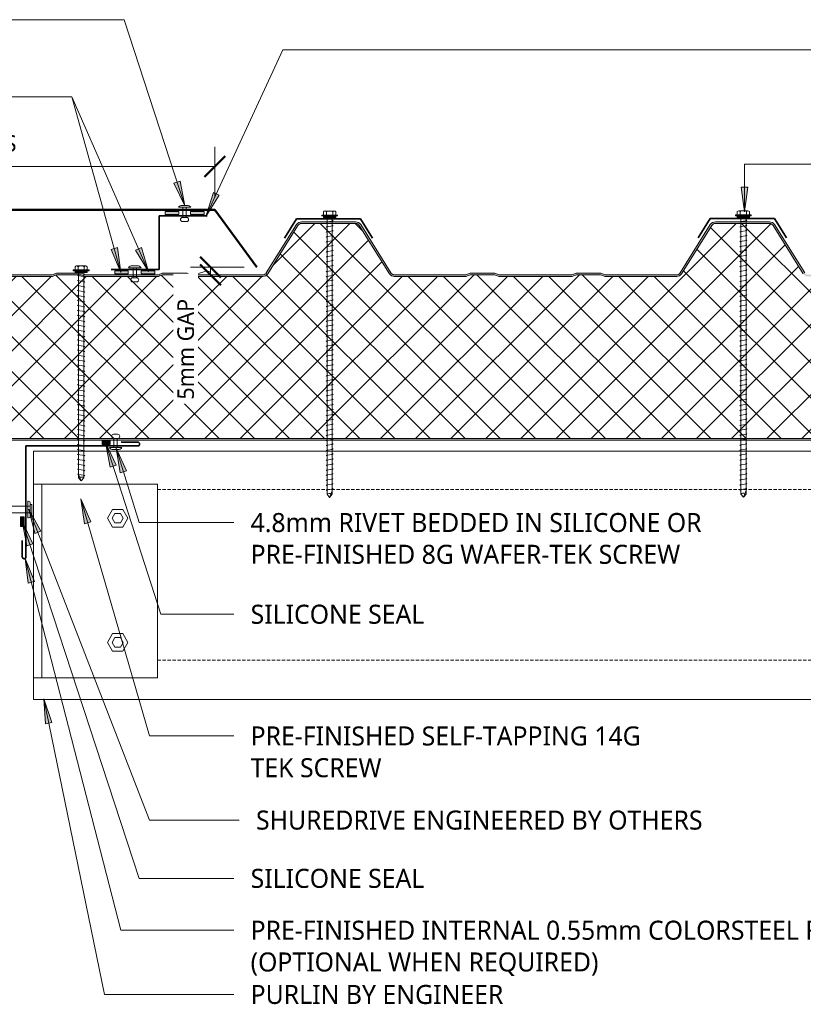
# Model space of a CAD drawing. Header units: millimetres. Extents: x -419 to 976, y -275 to 679.
# Tile 3 of 4: x 22 to 495, y 68 to 662. Entities that reach past the tile are written whole.
import ezdxf

# ---------------------------------------------------------------- set-up
doc = ezdxf.new("R2010")
doc.units = ezdxf.units.MM
doc.linetypes.add('Dash Short', pattern=[3, 2, -1])
for name, color, linetype, lineweight in [('A-ANNO-DIMS', 211, 'Continuous', 9), ('A-ANNO-DIMS-5', 211, 'Continuous', 9), ('A-DETL', 90, 'Continuous', 13), ('A-DETL-GENF', 92, 'Continuous', 13), ('A-DETL-THIN', 151, 'Continuous', 13), ('G-ANNO-TEXT', 231, 'Continuous', 9)]:
    doc.layers.add(name, color=color, linetype=linetype, lineweight=lineweight)
doc.styles.add('Yu Gothic', font='Yu Gothic.ttf', dxfattribs={"height": 11.5})
doc.styles.add('Yu Gothic_1', font='Yu Gothic.ttf', dxfattribs={"height": 10})
doc.dimstyles.new('Diagonal', dxfattribs={"dimscale": 304.8, "dimtxt": 11.609035, "dimasz": 0.04101, "dimexe": 0.03937, "dimexo": 0.024606, "dimgap": 0.024606, "dimtad": 1, "dimdec": 0, "dimzin": 0, "dimdsep": 46, "dimtxsty": 'Yu Gothic_1', "dimblk1": 'OBLIQUE', "dimblk2": 'OBLIQUE', "dimsah": 1, "dimcen": 0.09, "dimazin": 0, "dimtfac": 1, "dimtdec": 4, "dimtix": 1, "dimtmove": 0, "dimatfit": 3, "dimfxl": 1, "dimtvp": 1, "dimtfill": 1, "dimtolj": 1, "dimtzin": 0, "dimarcsym": 2})
doc.dimstyles.new('Diagonal_1', dxfattribs={"dimscale": 304.8, "dimtxt": 11.609035, "dimasz": 0.04101, "dimexe": 0.03937, "dimexo": 0.024606, "dimgap": 0.024606, "dimtad": 1, "dimdec": 0, "dimzin": 0, "dimdsep": 46, "dimtxsty": 'Yu Gothic_1', "dimblk1": 'OBLIQUE', "dimblk2": 'OBLIQUE', "dimsah": 1, "dimcen": 0.09, "dimazin": 0, "dimtfac": 1, "dimtdec": 4, "dimtix": 1, "dimtmove": 1, "dimatfit": 3, "dimfxl": 1, "dimtvp": 1, "dimtfill": 1, "dimtolj": 1, "dimtzin": 0, "dimarcsym": 2})

# ---------------------------------------------------------------- blocks, each defined once
blk = doc.blocks.new('Z Flashing - Z Flashing-4769545-06  BARGE CAPPING DETAIL3')
at = {"layer": 'A-DETL-GENF', "lineweight": 35}
for p, q in [((0, -32.4), (0, 0)), ((28.95, 0), (0, 0)), ((-28.95, -32.4), (0, -32.4))]:
    blk.add_line(p, q, dxfattribs=at)
blk = doc.blocks.new('Screw1 - Screw 6-4185320-06  BARGE CAPPING DETAIL3')
at = {"layer": 'A-DETL-GENF'}
blk.add_hatch(color=256, dxfattribs=at).paths.add_polyline_path([(3.67, 0), (3.67, 1), (-3.67, 1), (-3.67, 0)])
for p, q in [((4.79, 1.5), (-4.79, 1.5)), ((-4.79, 1.5), (-4.79, 1)), ((-3.67, 1), (-4.79, 1)), ((-3.67, 1.5), (-3.67, 3.47)), ((3.67, 1), (-3.67, 1)), ((-3.67, 1), (-3.67, 0)), ((-3.67, 0), (3.67, 0)), ((-2.76, 3.97), (2.76, 3.97)), ((-1.85, 1.5), (-1.85, 3.47)), ((-1.6, 0), (-1.6, -167.16)), ((1.6, -167.16), (1.6, 0)), ((1.85, 1.5), (1.85, 3.47)), ((3.67, 1.5), (3.67, 3.47)), ((4.79, 1), (3.67, 1)), ((3.67, 0), (3.67, 1)), ((4.79, 1), (4.79, 1.5)), ((2.17, -1.91), (-2.17, -2.67)), ((-2.17, -2.67), (-1.6, -3)), ((2.17, -4.91), (-2.17, -5.67)), ((-2.17, -5.67), (-1.6, -6)), ((1.6, -1.58), (2.17, -1.91)), ((1.6, -4.58), (2.17, -4.91)), ((2.17, -7.91), (-2.17, -8.67)), ((-2.17, -8.67), (-1.6, -9)), ((2.17, -10.91), (-2.17, -11.67)), ((-2.17, -11.67), (-1.6, -12)), ((1.6, -7.58), (2.17, -7.91)), ((1.6, -10.58), (2.17, -10.91)), ((2.17, -13.91), (-2.17, -14.67)), ((-2.17, -14.67), (-1.6, -15)), ((2.17, -16.91), (-2.17, -17.67)), ((-2.17, -17.67), (-1.6, -18)), ((1.6, -13.58), (2.17, -13.91)), ((1.6, -16.58), (2.17, -16.91)), ((2.17, -19.91), (-2.17, -20.67)), ((-2.17, -20.67), (-1.6, -21)), ((2.17, -22.91), (-2.17, -23.67)), ((-2.17, -23.67), (-1.6, -24)), ((1.6, -19.58), (2.17, -19.91)), ((1.6, -22.58), (2.17, -22.91)), ((2.17, -25.91), (-2.17, -26.67)), ((-2.17, -26.67), (-1.6, -27)), ((2.17, -28.91), (-2.17, -29.67)), ((-2.17, -29.67), (-1.6, -30)), ((1.6, -25.58), (2.17, -25.91)), ((1.6, -28.58), (2.17, -28.91)), ((2.17, -31.91), (-2.17, -32.67)), ((-2.17, -32.67), (-1.6, -33)), ((2.17, -34.91), (-2.17, -35.67)), ((-2.17, -35.67), (-1.6, -36)), ((1.6, -31.58), (2.17, -31.91)), ((1.6, -34.58), (2.17, -34.91)), ((2.17, -37.91), (-2.17, -38.67)), ((-2.17, -38.67), (-1.6, -39)), ((2.17, -40.91), (-2.17, -41.67)), ((1.6, -37.58), (2.17, -37.91)), ((1.6, -40.58), (2.17, -40.91)), ((-2.17, -41.67), (-1.6, -42)), ((2.17, -43.91), (-2.17, -44.67)), ((-2.17, -44.67), (-1.6, -45)), ((2.17, -46.91), (-2.17, -47.67)), ((1.6, -43.58), (2.17, -43.91)), ((1.6, -46.58), (2.17, -46.91)), ((-2.17, -47.67), (-1.6, -48)), ((2.17, -49.91), (-2.17, -50.67)), ((-2.17, -50.67), (-1.6, -51)), ((2.17, -52.91), (-2.17, -53.67)), ((1.6, -49.58), (2.17, -49.91)), ((1.6, -52.58), (2.17, -52.91)), ((-2.17, -53.67), (-1.6, -54)), ((2.17, -55.91), (-2.17, -56.67)), ((-2.17, -56.67), (-1.6, -57)), ((2.17, -58.91), (-2.17, -59.67)), ((1.6, -55.58), (2.17, -55.91)), ((1.6, -58.58), (2.17, -58.91)), ((-2.17, -59.67), (-1.6, -60)), ((2.17, -61.91), (-2.17, -62.67)), ((-2.17, -62.67), (-1.6, -63)), ((2.17, -64.91), (-2.17, -65.67)), ((1.6, -61.58), (2.17, -61.91)), ((1.6, -64.58), (2.17, -64.91)), ((-2.17, -65.67), (-1.6, -66)), ((2.17, -67.91), (-2.17, -68.67)), ((-2.17, -68.67), (-1.6, -69)), ((2.17, -70.91), (-2.17, -71.67)), ((1.6, -67.58), (2.17, -67.91)), ((1.6, -70.58), (2.17, -70.91)), ((-2.17, -71.67), (-1.6, -72)), ((2.17, -73.91), (-2.17, -74.67)), ((-2.17, -74.67), (-1.6, -75)), ((2.17, -76.91), (-2.17, -77.67)), ((1.6, -73.58), (2.17, -73.91)), ((1.6, -76.58), (2.17, -76.91)), ((-2.17, -77.67), (-1.6, -78)), ((2.17, -79.91), (-2.17, -80.67)), ((-2.17, -80.67), (-1.6, -81)), ((2.17, -82.91), (-2.17, -83.67)), ((1.6, -79.58), (2.17, -79.91)), ((1.6, -82.58), (2.17, -82.91)), ((-2.17, -83.67), (-1.6, -84)), ((2.17, -85.91), (-2.17, -86.67)), ((-2.17, -86.67), (-1.6, -87)), ((2.17, -88.91), (-2.17, -89.67)), ((1.6, -85.58), (2.17, -85.91)), ((1.6, -88.58), (2.17, -88.91)), ((-2.17, -89.67), (-1.6, -90)), ((2.17, -91.91), (-2.17, -92.67)), ((-2.17, -92.67), (-1.6, -93)), ((2.17, -94.91), (-2.17, -95.67)), ((1.6, -91.58), (2.17, -91.91)), ((1.6, -94.58), (2.17, -94.91)), ((-2.17, -95.67), (-1.6, -96)), ((2.17, -97.91), (-2.17, -98.67)), ((-2.17, -98.67), (-1.6, -99)), ((2.17, -100.91), (-2.17, -101.67)), ((1.6, -97.58), (2.17, -97.91)), ((1.6, -100.58), (2.17, -100.91)), ((-2.17, -101.67), (-1.6, -102)), ((2.17, -103.91), (-2.17, -104.67)), ((-2.17, -104.67), (-1.6, -105)), ((2.17, -106.91), (-2.17, -107.67)), ((1.6, -103.58), (2.17, -103.91)), ((1.6, -106.58), (2.17, -106.91)), ((-2.17, -107.67), (-1.6, -108)), ((2.17, -109.91), (-2.17, -110.67)), ((-2.17, -110.67), (-1.6, -111)), ((2.17, -112.91), (-2.17, -113.67)), ((1.6, -109.58), (2.17, -109.91)), ((1.6, -112.58), (2.17, -112.91)), ((-2.17, -113.67), (-1.6, -114)), ((2.17, -115.91), (-2.17, -116.67)), ((-2.17, -116.67), (-1.6, -117)), ((2.17, -118.91), (-2.17, -119.67)), ((1.6, -115.58), (2.17, -115.91)), ((1.6, -118.58), (2.17, -118.91)), ((-2.17, -119.67), (-1.6, -120)), ((2.17, -121.91), (-2.17, -122.67)), ((-2.17, -122.67), (-1.6, -123)), ((2.17, -124.91), (-2.17, -125.67)), ((1.6, -121.58), (2.17, -121.91)), ((1.6, -124.58), (2.17, -124.91)), ((-2.17, -125.67), (-1.6, -126)), ((2.17, -127.91), (-2.17, -128.67)), ((-2.17, -128.67), (-1.6, -129)), ((1.6, -127.58), (2.17, -127.91)), ((1.6, -130.58), (2.17, -130.91)), ((2.17, -130.91), (-2.17, -131.67)), ((-2.17, -131.67), (-1.6, -132)), ((2.17, -133.91), (-2.17, -134.67)), ((-2.17, -134.67), (-1.6, -135)), ((1.6, -133.58), (2.17, -133.91)), ((1.6, -136.58), (2.17, -136.91)), ((2.17, -136.91), (-2.17, -137.67)), ((-2.17, -137.67), (-1.6, -138)), ((2.17, -139.91), (-2.17, -140.67)), ((-2.17, -140.67), (-1.6, -141)), ((1.6, -139.58), (2.17, -139.91)), ((1.6, -142.58), (2.17, -142.91)), ((2.17, -142.91), (-2.17, -143.67)), ((-2.17, -143.67), (-1.6, -144)), ((2.17, -145.91), (-2.17, -146.67)), ((-2.17, -146.67), (-1.6, -147)), ((1.6, -145.58), (2.17, -145.91)), ((1.6, -148.58), (2.17, -148.91)), ((2.17, -148.91), (-2.17, -149.67)), ((-2.17, -149.67), (-1.6, -150)), ((2.17, -151.91), (-2.17, -152.67)), ((-2.17, -152.67), (-1.6, -153)), ((1.6, -151.58), (2.17, -151.91)), ((1.6, -154.58), (2.17, -154.91)), ((2.17, -154.91), (-2.17, -155.67)), ((-2.17, -155.67), (-1.6, -156)), ((2.17, -157.91), (-2.17, -158.67)), ((-2.17, -158.67), (-1.6, -159)), ((1.6, -157.58), (2.17, -157.91)), ((1.6, -160.58), (2.17, -160.91)), ((2.17, -160.91), (-2.17, -161.67)), ((-2.17, -161.67), (-1.6, -162)), ((2.17, -163.91), (-2.17, -164.67)), ((-2.17, -164.67), (-1.6, -165)), ((0, -169.07), (1.6, -165.11)), ((1.6, -163.58), (2.17, -163.91)), ((-1.6, -167.16), (0, -169.07)), ((1.6, -167.16), (0, -169.07))]:
    blk.add_line(p, q, dxfattribs=at)
for centre, radius, start, end in [((-2.76, 2.9), 1.08, 32.38007, 147.61993), ((0, 0.31), 3.67, 59.72736, 120.27264), ((2.76, 2.9), 1.08, 32.38007, 147.61993), ((0.08, -169.79), 3.11, 74.30592, 122.49751)]:
    blk.add_arc(centre, radius, start, end, dxfattribs=at)
blk = doc.blocks.new('Pop Rivets6 - Rivet 2-4349640-06  BARGE CAPPING DETAIL3')
at = {"layer": 'A-DETL-GENF'}
for p, q in [((3.77, 0), (-3.77, 0)), ((-1.5, 1.16), (1.5, 1.16)), ((-1, -5.57), (-1, 0)), ((1, -5.57), (1, 0)), ((1.17, -5.57), (-1.24, -5.57)), ((-1.24, -8.07), (1.17, -8.07))]:
    blk.add_line(p, q, dxfattribs=at)
for centre, radius, start, end in [((-1.5, -1.65), 2.8, 90, 144), ((1.5, -1.65), 2.8, 36, 90), ((-1.24, -6.82), 1.25, 90, 270), ((1.17, -6.82), 1.25, 270, 90)]:
    blk.add_arc(centre, radius, start, end, dxfattribs=at)
blk = doc.blocks.new('Pop Rivets - Rivet-4769644-06  BARGE CAPPING DETAIL3')
at = {"layer": 'A-DETL-GENF'}
for p, q in [((3.77, 0), (-3.77, 0)), ((-1.5, 1.16), (1.5, 1.16)), ((-1, -6.14), (-1, 0)), ((1, -6.14), (1, 0)), ((1.17, -6.14), (-1.24, -6.14)), ((-1.24, -8.64), (1.17, -8.64))]:
    blk.add_line(p, q, dxfattribs=at)
for centre, radius, start, end in [((-1.5, -1.65), 2.8, 90, 144), ((1.5, -1.65), 2.8, 36, 90), ((-1.24, -7.39), 1.25, 90, 270), ((1.17, -7.39), 1.25, 270, 90)]:
    blk.add_arc(centre, radius, start, end, dxfattribs=at)
blk = doc.blocks.new('Anchor Bolt - ShureDrive - ShureDrive-4578325-06  BARGE CAPPING DETAIL3')
at = {"layer": 'A-DETL-GENF'}
for p, q in [((-3, -5.13), (3, -5.13)), ((-3, -6.13), (-3, -5.13)), ((3, -6.13), (3, -5.13)), ((-5, -7.63), (-5, -7.13)), ((-5, -7.63), (5, -7.63)), ((-4, -6.13), (-3, -6.13)), ((3, -6.13), (-3, -6.13)), ((-2, -20.5), (-2, -6.13)), ((2, -20.5), (2, -6.13)), ((3, -6.13), (4, -6.13)), ((5, -7.63), (5, -7.13)), ((-3, -20.5), (3, -20.5)), ((-3, -20.5), (-3, -59.38)), ((3, -20.5), (3, -59.38)), ((-1, -29.38), (-1, -39.38)), ((1, -29.38), (-1, -29.38)), ((1, -29.38), (1, -39.38)), ((-1, -39.38), (-1, -59.38)), ((1, -59.38), (1, -39.38)), ((-3, -59.38), (3, -59.38))]:
    blk.add_line(p, q, dxfattribs=at)
for centre, start, end in [((-4, -7.13), 90, 180), ((4, -7.13), 360, 90)]:
    blk.add_arc(centre, 1, start, end, dxfattribs=at)
blk = doc.blocks.new('Screw - Screw-4896538-06  BARGE CAPPING DETAIL3')
at = {"layer": 'A-DETL-GENF'}
blk.add_hatch(color=256, dxfattribs=at).paths.add_polyline_path([(-3.67, 0), (-3.67, -1), (3.67, -1), (3.67, 0)])
for p, q in [((-1.6, 124.06), (0, 125.96)), ((1.6, 124.06), (0, 125.96)), ((0, 125.96), (1.6, 122)), ((-2.17, 122.67), (-1.6, 123)), ((2.17, 121.91), (-2.17, 122.67)), ((-2.17, 119.67), (-1.6, 120)), ((2.17, 118.91), (-2.17, 119.67)), ((-1.6, 0), (-1.6, 124.06)), ((1.6, 124.06), (1.6, 0)), ((1.6, 121.58), (2.17, 121.91)), ((-2.17, 116.67), (-1.6, 117)), ((2.17, 115.91), (-2.17, 116.67)), ((-2.17, 113.67), (-1.6, 114)), ((2.17, 112.91), (-2.17, 113.67)), ((1.6, 118.58), (2.17, 118.91)), ((1.6, 115.58), (2.17, 115.91)), ((-2.17, 110.67), (-1.6, 111)), ((2.17, 109.91), (-2.17, 110.67)), ((-2.17, 107.67), (-1.6, 108)), ((2.17, 106.91), (-2.17, 107.67)), ((1.6, 112.58), (2.17, 112.91)), ((1.6, 109.58), (2.17, 109.91)), ((-2.17, 104.67), (-1.6, 105)), ((2.17, 103.91), (-2.17, 104.67)), ((-2.17, 101.67), (-1.6, 102)), ((2.17, 100.91), (-2.17, 101.67)), ((1.6, 106.58), (2.17, 106.91)), ((1.6, 103.58), (2.17, 103.91)), ((-2.17, 98.67), (-1.6, 99)), ((2.17, 97.91), (-2.17, 98.67)), ((-2.17, 95.67), (-1.6, 96)), ((2.17, 94.91), (-2.17, 95.67)), ((1.6, 100.58), (2.17, 100.91)), ((1.6, 97.58), (2.17, 97.91)), ((-2.17, 92.67), (-1.6, 93)), ((2.17, 91.91), (-2.17, 92.67)), ((-2.17, 89.67), (-1.6, 90)), ((2.17, 88.91), (-2.17, 89.67)), ((1.6, 94.58), (2.17, 94.91)), ((1.6, 91.58), (2.17, 91.91)), ((-2.17, 86.67), (-1.6, 87)), ((2.17, 85.91), (-2.17, 86.67)), ((-2.17, 83.67), (-1.6, 84)), ((2.17, 82.91), (-2.17, 83.67)), ((1.6, 88.58), (2.17, 88.91)), ((1.6, 85.58), (2.17, 85.91)), ((-2.17, 80.67), (-1.6, 81)), ((2.17, 79.91), (-2.17, 80.67)), ((-2.17, 77.67), (-1.6, 78)), ((2.17, 76.91), (-2.17, 77.67)), ((1.6, 82.58), (2.17, 82.91)), ((1.6, 79.58), (2.17, 79.91)), ((-2.17, 74.67), (-1.6, 75)), ((2.17, 73.91), (-2.17, 74.67)), ((-2.17, 71.67), (-1.6, 72)), ((2.17, 70.91), (-2.17, 71.67)), ((1.6, 76.58), (2.17, 76.91)), ((1.6, 73.58), (2.17, 73.91)), ((-2.17, 68.67), (-1.6, 69)), ((2.17, 67.91), (-2.17, 68.67)), ((-2.17, 65.67), (-1.6, 66)), ((2.17, 64.91), (-2.17, 65.67)), ((1.6, 70.58), (2.17, 70.91)), ((1.6, 67.58), (2.17, 67.91)), ((-2.17, 62.67), (-1.6, 63)), ((2.17, 61.91), (-2.17, 62.67)), ((-2.17, 59.67), (-1.6, 60)), ((2.17, 58.91), (-2.17, 59.67)), ((1.6, 64.58), (2.17, 64.91)), ((1.6, 61.58), (2.17, 61.91)), ((-2.17, 56.67), (-1.6, 57)), ((2.17, 55.91), (-2.17, 56.67)), ((-2.17, 53.67), (-1.6, 54)), ((2.17, 52.91), (-2.17, 53.67)), ((1.6, 58.58), (2.17, 58.91)), ((1.6, 55.58), (2.17, 55.91)), ((-2.17, 50.67), (-1.6, 51)), ((2.17, 49.91), (-2.17, 50.67)), ((-2.17, 47.67), (-1.6, 48)), ((2.17, 46.91), (-2.17, 47.67)), ((1.6, 52.58), (2.17, 52.91)), ((1.6, 49.58), (2.17, 49.91)), ((-2.17, 44.67), (-1.6, 45)), ((2.17, 43.91), (-2.17, 44.67)), ((-2.17, 41.67), (-1.6, 42)), ((2.17, 40.91), (-2.17, 41.67)), ((1.6, 46.58), (2.17, 46.91)), ((1.6, 43.58), (2.17, 43.91)), ((-2.17, 38.67), (-1.6, 39)), ((2.17, 37.91), (-2.17, 38.67)), ((-2.17, 35.67), (-1.6, 36)), ((1.6, 40.58), (2.17, 40.91)), ((1.6, 37.58), (2.17, 37.91)), ((2.17, 34.91), (-2.17, 35.67)), ((-2.17, 32.67), (-1.6, 33)), ((2.17, 31.91), (-2.17, 32.67)), ((-2.17, 29.67), (-1.6, 30)), ((1.6, 34.58), (2.17, 34.91)), ((1.6, 31.58), (2.17, 31.91)), ((2.17, 28.91), (-2.17, 29.67)), ((-2.17, 26.67), (-1.6, 27)), ((2.17, 25.91), (-2.17, 26.67)), ((-2.17, 23.67), (-1.6, 24)), ((1.6, 28.58), (2.17, 28.91)), ((1.6, 25.58), (2.17, 25.91)), ((2.17, 22.91), (-2.17, 23.67)), ((-2.17, 20.67), (-1.6, 21)), ((2.17, 19.91), (-2.17, 20.67)), ((-2.17, 17.67), (-1.6, 18)), ((1.6, 22.58), (2.17, 22.91)), ((1.6, 19.58), (2.17, 19.91)), ((2.17, 16.91), (-2.17, 17.67)), ((-2.17, 14.67), (-1.6, 15)), ((2.17, 13.91), (-2.17, 14.67)), ((-2.17, 11.67), (-1.6, 12)), ((1.6, 16.58), (2.17, 16.91)), ((1.6, 13.58), (2.17, 13.91)), ((2.17, 10.91), (-2.17, 11.67)), ((-2.17, 8.67), (-1.6, 9)), ((2.17, 7.91), (-2.17, 8.67)), ((-2.17, 5.67), (-1.6, 6)), ((1.6, 10.58), (2.17, 10.91)), ((1.6, 7.58), (2.17, 7.91)), ((-3.67, 0), (-3.67, -1)), ((3.67, 0), (-3.67, 0)), ((2.17, 4.91), (-2.17, 5.67)), ((-2.17, 2.67), (-1.6, 3)), ((2.17, 1.91), (-2.17, 2.67)), ((1.6, 4.58), (2.17, 4.91)), ((1.6, 1.58), (2.17, 1.91)), ((3.67, -1), (3.67, 0)), ((-4.79, -1.5), (-4.79, -1)), ((-3.67, -1), (-4.79, -1)), ((4.79, -1.5), (-4.79, -1.5)), ((-3.67, -1), (3.67, -1)), ((-3.67, -1.5), (-3.67, -3.47)), ((-2.76, -3.97), (2.76, -3.97)), ((-1.85, -1.5), (-1.85, -3.47)), ((1.85, -1.5), (1.85, -3.47)), ((4.79, -1), (3.67, -1)), ((3.67, -1.5), (3.67, -3.47)), ((4.79, -1), (4.79, -1.5))]:
    blk.add_line(p, q, dxfattribs=at)
for centre, radius, start, end in [((0.08, 126.68), 3.11, 237.50249, 285.69408), ((-2.76, -2.9), 1.08, 212.38007, 327.61993), ((0, -0.31), 3.67, 239.72736, 300.27264), ((2.76, -2.9), 1.08, 212.38007, 327.61993)]:
    blk.add_arc(centre, radius, start, end, dxfattribs=at)
blk = doc.blocks.new('Pop Rivets - Rivet-4769424-06  BARGE CAPPING DETAIL3')
at = {"layer": 'A-DETL-GENF'}
for p, q in [((3.77, 0), (-3.77, 0)), ((-1.5, 1.16), (1.5, 1.16)), ((-1, -6.08), (-1, 0)), ((1, -6.08), (1, 0)), ((1.17, -6.08), (-1.24, -6.08)), ((-1.24, -8.58), (1.17, -8.58))]:
    blk.add_line(p, q, dxfattribs=at)
for centre, radius, start, end in [((-1.5, -1.65), 2.8, 90, 144), ((1.5, -1.65), 2.8, 36, 90), ((-1.24, -7.33), 1.25, 90, 270), ((1.17, -7.33), 1.25, 270, 90)]:
    blk.add_arc(centre, radius, start, end, dxfattribs=at)
blk = doc.blocks.new('DIMBLOCK1-06  BARGE CAPPING DETAIL3')
at = {"layer": 'A-ANNO-DIMS-5'}
for p, q in [((-169.49, 573.71), (-169.49, 585.71)), ((139.56, 573.71), (139.56, 585.71)), ((-169.49, 573.71), (139.56, 573.71)), ((-169.49, 573.71), (-169.49, 553.72)), ((139.56, 573.71), (139.56, 555.11))]:
    blk.add_line(p, q, dxfattribs=at)
at = {"layer": 'A-ANNO-DIMS-5', "lineweight": 50}
for p, q in [((-169.49, 573.71), (-163.24, 579.96)), ((139.56, 573.71), (145.81, 579.96)), ((-169.49, 573.71), (-175.74, 567.46)), ((139.56, 573.71), (133.31, 567.46))]:
    blk.add_line(p, q, dxfattribs=at)
at = {"layer": 'A-ANNO-DIMS-5', "color": 0, "insert": (-52.27, 592.75), "char_height": 10, "width": 89.5261, "attachment_point": 1, "line_spacing_factor": 1.024327, "style": 'Yu Gothic_1', "bg_fill": 3, "box_fill_scale": 1.25, "bg_fill_color": 9, "bg_fill_true_color": 13158600, "bg_fill_transparency": 0}
blk.add_mtext('MIN. 2 RIBS', dxfattribs=at)
blk = doc.blocks.new('_Oblique')
at = {"color": 0, "linetype": 'ByBlock', "lineweight": -2}
blk.add_line((-0.5, -0.5), (0.5, 0.5), dxfattribs=at)
blk = doc.blocks.new('DIMBLOCK2-06  BARGE CAPPING DETAIL3')
at = {"layer": 'A-ANNO-DIMS-5', "lineweight": 50}
for p, q in [((136.86, 512.85), (130.61, 519.1)), ((136.86, 508.32), (130.61, 514.57)), ((136.86, 512.85), (143.11, 506.6)), ((136.86, 508.32), (143.11, 502.07))]:
    blk.add_line(p, q, dxfattribs=at)
at = {"layer": 'A-ANNO-DIMS-5'}
for p, q in [((136.86, 512.85), (124.86, 512.85)), ((136.86, 512.85), (136.86, 508.32)), ((136.86, 512.85), (157.31, 512.85)), ((136.86, 508.32), (112.19, 508.32)), ((136.86, 508.32), (148.86, 508.32))]:
    blk.add_line(p, q, dxfattribs=at)
blk.add_ellipse((136.86, 494.21), major_axis=(-16.98, 0), ratio=0.964293, start_param=4.712389, end_param=6.283185, dxfattribs=at)
at = {"layer": 'A-ANNO-DIMS-5', "color": 0, "insert": (116.88, 432.92), "char_height": 10, "width": 73.5467, "attachment_point": 1, "rotation": 90, "line_spacing_factor": 1.024327, "style": 'Yu Gothic_1', "bg_fill": 3, "box_fill_scale": 1.25, "bg_fill_color": 9, "bg_fill_true_color": 13158600, "bg_fill_transparency": 0}
blk.add_mtext('5mm GAP', dxfattribs=at)

msp = doc.modelspace()

# ---------------------------------------------------------------- hatches: boundary and pattern name
at = {"layer": 'A-DETL-GENF'}
for color, points in [(9, [(117.79, 544.83), (117.79, 546.48), (109.56, 546.48), (109.56, 544.83)]), (9, [(132.99, 544.83), (132.99, 546.48), (124.75, 546.48), (124.75, 544.83)]), (9, [(87.26, 508.98), (87.26, 510.63), (79.03, 510.63), (79.03, 508.98)]), (9, [(103.34, 508.98), (103.34, 510.63), (95.1, 510.63), (95.1, 508.98)]), (10, [(71.46, 405.8), (76.38, 405.88), (76.33, 408.4), (71.41, 408.32)]), (10, [(24.34, 356.21), (24.34, 362.08), (22.12, 362.08), (22.12, 356.21)])]:
    msp.add_hatch(color=color, dxfattribs=at).paths.add_polyline_path(points)
h = msp.add_hatch(color=10, dxfattribs=at)
h.paths.add_polyline_path([(610.34, 408.32), (610.34, 409.32), (-169.49, 409.32), (-169.49, 408.32), (71.65, 408.32), (76.33, 408.4), (76.38, 408.32), (311.85, 408.32)])
h.paths.add_polyline_path([(168.61, 507.32), (169.46, 507.43), (170.26, 507.75), (170.95, 508.26), (171.49, 508.92), (189.73, 538.1), (190.14, 538.61), (190.67, 539), (191.28, 539.24), (191.93, 539.32), (224.61, 539.32), (225.26, 539.24), (225.87, 539), (226.4, 538.61), (226.81, 538.1), (245.05, 508.92), (245.59, 508.26), (246.29, 507.75), (247.08, 507.43), (247.93, 507.32), (290.69, 507.32), (291.45, 507.4), (292.18, 507.61), (293.96, 508.32), (308.58, 508.32), (310.36, 507.61), (311.09, 507.4), (311.85, 507.32), (354.69, 507.32), (355.45, 507.4), (356.18, 507.61), (357.96, 508.32), (372.58, 508.32), (374.36, 507.61), (375.09, 507.4), (375.85, 507.32), (418.61, 507.32), (419.46, 507.43), (420.26, 507.75), (420.95, 508.26), (421.49, 508.92), (439.73, 538.1), (440.14, 538.61), (440.67, 539), (441.28, 539.24), (441.93, 539.32), (474.61, 539.32), (475.26, 539.24), (475.87, 539), (476.4, 538.61), (476.81, 538.1), (495.05, 508.92), (495.59, 508.26), (496.29, 507.75), (497.08, 507.43), (497.93, 507.32), (540.69, 507.32), (541.45, 507.4), (542.18, 507.61), (543.96, 508.32), (558.58, 508.32), (560.36, 507.61), (561.16, 507.39), (561.85, 507.32), (604.69, 507.32), (605.45, 507.4), (606.18, 507.61), (607.96, 508.32), (610.34, 508.32), (610.34, 509.32), (607.78, 509.27), (607.23, 509.11), (605.26, 508.38), (604.69, 508.32), (561.28, 508.38), (560.36, 508.69), (558.76, 509.27), (558.19, 509.32), (543.78, 509.27), (543.23, 509.11), (541.26, 508.38), (540.69, 508.32), (497.93, 508.32), (497.33, 508.4), (496.77, 508.62), (496.28, 508.98), (495.9, 509.45), (477.66, 538.63), (477.09, 539.33), (476.35, 539.87), (475.51, 540.21), (474.61, 540.32), (441.93, 540.32), (441.03, 540.21), (440.19, 539.87), (439.46, 539.33), (438.88, 538.63), (420.64, 509.45), (420.26, 508.98), (419.77, 508.62), (419.21, 508.4), (418.61, 508.32), (375.28, 508.38), (374.36, 508.69), (372.76, 509.27), (372.19, 509.32), (357.78, 509.27), (357.23, 509.11), (355.26, 508.38), (354.69, 508.32), (311.28, 508.38), (310.36, 508.69), (308.76, 509.27), (308.19, 509.32), (293.78, 509.27), (293.23, 509.11), (291.26, 508.38), (290.69, 508.32), (247.93, 508.32), (247.33, 508.4), (246.77, 508.62), (246.28, 508.98), (245.9, 509.45), (227.66, 538.63), (227.09, 539.33), (226.35, 539.87), (225.51, 540.21), (224.61, 540.32), (191.93, 540.32), (191.03, 540.21), (190.19, 539.87), (189.45, 539.32), (188.88, 538.63), (170.64, 509.45), (170.26, 508.98), (169.77, 508.62), (169.21, 508.4), (168.61, 508.32), (125.28, 508.38), (124.36, 508.69), (122.76, 509.27), (122.19, 509.32), (107.78, 509.27), (107.23, 509.11), (105.26, 508.38), (104.69, 508.32), (61.28, 508.38), (60.36, 508.69), (58.76, 509.27), (58.19, 509.32), (43.78, 509.27), (43.23, 509.11), (41.26, 508.38), (40.69, 508.32), (-2.07, 508.32), (-2.67, 508.4), (-3.23, 508.62), (-3.72, 508.98), (-4.1, 509.45), (-22.34, 538.63), (-22.91, 539.33), (-23.65, 539.87), (-24.49, 540.21), (-25.39, 540.32), (-58.07, 540.32), (-58.97, 540.21), (-59.81, 539.87), (-60.55, 539.32), (-61.12, 538.63), (-79.36, 509.45), (-79.74, 508.98), (-80.23, 508.62), (-80.79, 508.4), (-81.39, 508.32), (-124.72, 508.38), (-125.64, 508.69), (-127.24, 509.27), (-127.81, 509.32), (-142.22, 509.27), (-142.77, 509.11), (-144.74, 508.38), (-145.31, 508.32), (-169.49, 508.32), (-169.49, 507.32), (-145.31, 507.32), (-144.43, 507.43), (-143.82, 507.61), (-142.04, 508.32), (-127.42, 508.32), (-125.64, 507.61), (-124.91, 507.4), (-124.15, 507.32), (-81.39, 507.32), (-80.54, 507.43), (-79.74, 507.75), (-79.05, 508.26), (-78.51, 508.92), (-60.27, 538.1), (-59.86, 538.61), (-59.33, 539), (-58.72, 539.24), (-58.07, 539.32), (-25.39, 539.32), (-24.74, 539.24), (-24.13, 539), (-23.6, 538.61), (-23.19, 538.1), (-4.95, 508.92), (-4.41, 508.26), (-3.71, 507.75), (-2.92, 507.43), (-2.07, 507.32), (40.69, 507.32), (41.45, 507.4), (42.18, 507.61), (43.96, 508.32), (58.58, 508.32), (60.36, 507.61), (61.09, 507.4), (61.85, 507.32), (104.69, 507.32), (105.45, 507.4), (106.18, 507.61), (107.96, 508.32), (122.58, 508.32), (124.36, 507.61), (125.09, 507.4), (125.85, 507.32), (135.73, 507.32)])
h = msp.add_hatch(dxfattribs=at)
h.set_pattern_fill('FP_1', color=253, style=0, pattern_type=2)
h.set_pattern_definition([(45, (0, 0), (-10.6066, 10.6066), []), (135, (0, 0), (-10.6066, -10.6066), [])])
h.paths.add_polyline_path([(610.34, 409.32), (610.34, 508.32), (607.96, 508.32), (606.18, 507.61), (605.45, 507.4), (604.69, 507.32), (561.85, 507.32), (561.09, 507.4), (560.36, 507.61), (558.58, 508.32), (543.96, 508.32), (542.18, 507.61), (541.45, 507.4), (540.69, 507.32), (497.93, 507.32), (497.08, 507.43), (496.29, 507.75), (495.59, 508.26), (495.05, 508.92), (476.81, 538.1), (476.4, 538.61), (475.87, 539), (475.26, 539.24), (474.61, 539.32), (441.93, 539.32), (441.28, 539.24), (440.67, 539), (440.14, 538.61), (439.73, 538.1), (421.49, 508.92), (420.95, 508.26), (420.26, 507.75), (419.46, 507.43), (418.61, 507.32), (375.85, 507.32), (375.09, 507.4), (374.36, 507.61), (372.58, 508.32), (357.96, 508.32), (356.18, 507.61), (355.45, 507.4), (354.69, 507.32), (311.85, 507.32), (311.09, 507.4), (310.36, 507.61), (308.58, 508.32), (293.96, 508.32), (292.18, 507.61), (291.45, 507.4), (290.69, 507.32), (247.93, 507.32), (247.08, 507.43), (246.29, 507.75), (245.59, 508.26), (245.05, 508.92), (226.81, 538.1), (226.4, 538.61), (225.87, 539), (225.26, 539.24), (224.61, 539.32), (191.93, 539.32), (191.28, 539.24), (190.67, 539), (190.14, 538.61), (189.73, 538.1), (171.49, 508.92), (170.95, 508.26), (170.26, 507.75), (169.46, 507.43), (168.61, 507.32), (125.85, 507.32), (125.09, 507.4), (124.36, 507.61), (122.58, 508.32), (107.96, 508.32), (106.18, 507.61), (105.45, 507.4), (104.69, 507.32), (61.85, 507.32), (61.09, 507.4), (60.36, 507.61), (58.58, 508.32), (43.96, 508.32), (42.18, 507.61), (41.45, 507.4), (40.69, 507.32), (-2.07, 507.32), (-2.92, 507.43), (-3.71, 507.75), (-4.41, 508.26), (-4.95, 508.92), (-23.19, 538.1), (-23.6, 538.61), (-24.13, 539), (-24.74, 539.24), (-25.39, 539.32), (-58.07, 539.32), (-58.72, 539.24), (-59.33, 539), (-59.86, 538.61), (-60.27, 538.1), (-78.51, 508.92), (-79.05, 508.26), (-79.74, 507.75), (-80.54, 507.43), (-81.39, 507.32), (-124.15, 507.32), (-124.91, 507.4), (-125.64, 507.61), (-127.42, 508.32), (-142.04, 508.32), (-143.82, 507.61), (-144.55, 507.4), (-145.31, 507.32), (-169.49, 507.32), (-169.49, 409.32), (220.81, 409.32)])
at = {"layer": 'G-ANNO-TEXT'}
for points in [[(121.35, 549.97), (118.58, 564.84), (114.82, 563.62)], [(459.49, 546.28), (461.47, 561.28), (457.52, 561.28)], [(134.17, 543.56), (142.24, 556.35), (138.65, 558.01)], [(82.79, 509.77), (80.64, 524.74), (76.84, 523.68)], [(99.36, 510.32), (95.14, 524.85), (91.52, 523.26)], [(73.52, 407.07), (76.25, 392.19), (80.01, 393.4)], [(79.88, 403.61), (82.43, 388.7), (86.2, 389.87)], [(58.59, 372.89), (60.86, 357.93), (64.66, 359.03)], [(27.23, 366.77), (30.81, 352.07), (34.49, 353.5)], [(23.08, 359.44), (25.87, 344.57), (29.63, 345.8)], [(24.93, 337), (26.76, 321.98), (30.58, 322.97)], [(36.18, 252.08), (37.26, 236.99), (41.13, 237.79)]]:
    msp.add_hatch(color=7, dxfattribs=at).paths.add_polyline_path(points)

# ---------------------------------------------------------------- linework, layer by layer
at = {"layer": 'A-DETL', "lineweight": 50}
for p, q in [((-202.89, 547.61), (139.56, 547.61)), ((139.56, 547.61), (164.81, 512.85))]:
    msp.add_line(p, q, dxfattribs=at)
at = {"layer": 'A-DETL', "lineweight": 35}
for p, q in [((188.93, 542.2), (181.66, 530.55)), ((188.93, 542.2), (227.61, 542.2)), ((227.61, 542.2), (234.88, 530.55)), ((438.88, 542.33), (431.6, 530.68)), ((438.88, 542.33), (477.55, 542.33)), ((477.55, 542.33), (484.83, 530.68)), ((92.94, 404.95), (25.43, 404.95)), ((25.43, 404.95), (25.43, 337.87)), ((92.94, 407.22), (82.94, 407.22)), ((23.15, 337.87), (23.15, 347.87))]:
    msp.add_line(p, q, dxfattribs=at)
at = {"layer": 'A-DETL'}
for p, q in [((188.88, 538.63), (170.64, 509.45)), ((189.73, 538.1), (171.49, 508.92)), ((224.61, 540.32), (191.93, 540.32)), ((224.61, 539.32), (191.93, 539.32)), ((245.05, 508.92), (226.81, 538.1)), ((245.9, 509.45), (227.66, 538.63)), ((438.88, 538.63), (420.64, 509.45)), ((439.73, 538.1), (421.49, 508.92)), ((474.61, 540.32), (441.93, 540.32)), ((474.61, 539.32), (441.93, 539.32)), ((495.05, 508.92), (476.81, 538.1)), ((495.9, 509.45), (477.66, 538.63)), ((40.69, 508.32), (-2.07, 508.32)), ((40.69, 507.32), (-2.07, 507.32)), ((43.23, 509.11), (41.81, 508.54)), ((43.96, 508.32), (42.18, 507.61)), ((58.58, 508.32), (43.96, 508.32)), ((58.19, 509.32), (44.35, 509.32)), ((60.36, 507.61), (58.58, 508.32)), ((60.73, 508.54), (59.31, 509.11)), ((104.69, 508.32), (61.85, 508.32)), ((104.69, 507.32), (61.85, 507.32)), ((107.23, 509.11), (105.81, 508.54)), ((107.96, 508.32), (106.18, 507.61)), ((122.58, 508.32), (107.96, 508.32)), ((122.19, 509.32), (108.35, 509.32)), ((124.36, 507.61), (122.58, 508.32)), ((124.73, 508.54), (123.31, 509.11)), ((168.61, 508.32), (125.85, 508.32)), ((168.61, 507.32), (125.85, 507.32)), ((290.69, 508.32), (247.93, 508.32)), ((290.69, 507.32), (247.93, 507.32)), ((293.23, 509.11), (291.81, 508.54)), ((293.96, 508.32), (292.18, 507.61)), ((308.58, 508.32), (293.96, 508.32)), ((308.19, 509.32), (294.35, 509.32)), ((310.36, 507.61), (308.58, 508.32)), ((310.73, 508.54), (309.31, 509.11)), ((354.69, 508.32), (311.85, 508.32)), ((354.69, 507.32), (311.85, 507.32)), ((357.23, 509.11), (355.81, 508.54)), ((357.96, 508.32), (356.18, 507.61)), ((372.58, 508.32), (357.96, 508.32)), ((372.19, 509.32), (358.35, 509.32)), ((374.36, 507.61), (372.58, 508.32)), ((374.73, 508.54), (373.31, 509.11)), ((418.61, 508.32), (375.85, 508.32)), ((418.61, 507.32), (375.85, 507.32)), ((-169.49, 409.32), (610.34, 409.32)), ((-169.49, 408.32), (71.41, 408.32)), ((76.33, 408.4), (71.41, 408.32)), ((71.41, 408.32), (71.46, 405.8)), ((71.46, 405.8), (76.38, 405.88)), ((76.38, 405.88), (76.33, 408.4)), ((76.34, 408.32), (610.34, 408.32)), ((29.97, 401.69), (610.34, 401.69)), ((29.97, 401.69), (29.97, 381.77)), ((104.97, 381.77), (29.97, 381.77)), ((29.97, 381.77), (29.97, 264.88)), ((34.97, 381.77), (34.97, 264.88)), ((104.97, 264.88), (104.97, 381.77)), ((77.73, 366.59), (74.66, 361.26)), ((79.15, 364.13), (77.5, 361.26)), ((83.89, 366.59), (77.73, 366.59)), ((82.47, 364.13), (79.15, 364.13)), ((84.12, 361.26), (82.47, 364.13)), ((86.97, 361.26), (83.89, 366.59)), ((22.12, 362.08), (22.12, 356.21)), ((24.34, 362.08), (22.12, 362.08)), ((24.34, 356.21), (24.34, 362.08)), ((74.66, 361.26), (77.73, 355.93)), ((77.5, 361.26), (79.15, 358.39)), ((79.15, 358.39), (82.47, 358.39)), ((82.47, 358.39), (84.12, 361.26)), ((83.89, 355.93), (86.97, 361.26)), ((22.12, 356.21), (24.34, 356.21)), ((77.73, 355.93), (83.89, 355.93)), ((77.73, 291.59), (74.66, 286.26)), ((83.89, 291.59), (77.73, 291.59)), ((86.97, 286.26), (83.89, 291.59)), ((74.66, 286.26), (77.73, 280.93)), ((79.15, 289.13), (77.5, 286.26)), ((77.5, 286.26), (79.15, 283.39)), ((82.47, 289.13), (79.15, 289.13)), ((84.12, 286.26), (82.47, 289.13)), ((82.47, 283.39), (84.12, 286.26)), ((83.89, 280.93), (86.97, 286.26)), ((77.73, 280.93), (83.89, 280.93)), ((79.15, 283.39), (82.47, 283.39)), ((29.97, 264.88), (29.97, 251.69)), ((29.97, 264.88), (104.97, 264.88)), ((29.97, 251.69), (610.34, 251.69))]:
    msp.add_line(p, q, dxfattribs=at)
at = {"layer": 'A-DETL', "linetype": 'Dash Short'}
for p, q in [((104.97, 378.66), (610.34, 378.66)), ((104.97, 275.47), (610.34, 275.47))]:
    msp.add_line(p, q, dxfattribs=at)
at = {"layer": 'A-DETL'}
for centre, radius, start, end in [((191.93, 536.72), 3.6, 90, 147.99462), ((191.93, 536.72), 2.6, 90, 147.99462), ((224.61, 536.72), 3.6, 32.00538, 90), ((224.61, 536.72), 2.6, 32.00538, 90), ((441.93, 536.72), 3.6, 90, 147.99462), ((441.93, 536.72), 2.6, 90, 147.99462), ((474.61, 536.72), 3.6, 32.00538, 90), ((474.61, 536.72), 2.6, 32.00538, 90), ((40.69, 511.32), 3, 270, 291.80141), ((40.69, 511.32), 4, 270, 291.80141), ((44.35, 506.32), 3, 90, 111.80141), ((58.19, 506.32), 3, 68.19859, 90), ((61.85, 511.32), 4, 248.19859, 270), ((61.85, 511.32), 3, 248.19859, 270), ((104.69, 511.32), 3, 270, 291.80141), ((104.69, 511.32), 4, 270, 291.80141), ((108.35, 506.32), 3, 90, 111.80141), ((122.19, 506.32), 3, 68.19859, 90), ((125.85, 511.32), 4, 248.19859, 270), ((125.85, 511.32), 3, 248.19859, 270), ((168.61, 510.72), 2.4, 270, 327.99462), ((168.61, 510.72), 3.4, 270, 327.99462), ((247.93, 510.72), 3.4, 212.00538, 270), ((247.93, 510.72), 2.4, 212.00538, 270), ((290.69, 511.32), 3, 270, 291.80141), ((290.69, 511.32), 4, 270, 291.80141), ((294.35, 506.32), 3, 90, 111.80141), ((308.19, 506.32), 3, 68.19859, 90), ((311.85, 511.32), 4, 248.19859, 270), ((311.85, 511.32), 3, 248.19859, 270), ((354.69, 511.32), 3, 270, 291.80141), ((354.69, 511.32), 4, 270, 291.80141), ((358.35, 506.32), 3, 90, 111.80141), ((372.19, 506.32), 3, 68.19859, 90), ((375.85, 511.32), 4, 248.19859, 270), ((375.85, 511.32), 3, 248.19859, 270), ((418.61, 510.72), 2.4, 270, 327.99462), ((418.61, 510.72), 3.4, 270, 327.99462)]:
    msp.add_arc(centre, radius, start, end, dxfattribs=at)
at = {"layer": 'A-DETL', "lineweight": 35}
for centre, start, end in [((92.94, 406.09), 270, 90), ((24.29, 337.87), 180, 0)]:
    msp.add_arc(centre, 1.14, start, end, dxfattribs=at)
at = {"layer": 'A-DETL-THIN'}
for p, q in [((109.56, 546.48), (109.56, 544.83)), ((117.79, 546.48), (109.56, 546.48)), ((109.56, 544.83), (117.79, 544.83)), ((117.79, 544.83), (117.79, 546.48)), ((132.99, 546.48), (124.75, 546.48)), ((124.75, 546.48), (124.75, 544.83)), ((124.75, 544.83), (132.99, 544.83)), ((132.99, 544.83), (132.99, 546.48)), ((87.26, 510.63), (79.03, 510.63)), ((79.03, 510.63), (79.03, 508.98)), ((79.03, 508.98), (87.26, 508.98)), ((87.26, 508.98), (87.26, 510.63)), ((95.1, 510.63), (95.1, 508.98)), ((103.34, 510.63), (95.1, 510.63)), ((95.1, 508.98), (103.34, 508.98)), ((103.34, 508.98), (103.34, 510.63))]:
    msp.add_line(p, q, dxfattribs=at)
at = {"layer": 'G-ANNO-TEXT', "color": 7}
for p, q in [((84.66, 662.47), (-103.25, 662.47)), ((121.35, 549.97), (84.66, 662.47)), ((134.17, 543.56), (180.59, 644.33)), ((180.59, 644.33), (746.43, 644.33)), ((53.05, 615.91), (-295.12, 615.91)), ((53.05, 615.91), (-295.12, 615.91)), ((459.49, 575.22), (746.43, 575.22)), ((459.49, 546.28), (459.49, 575.22)), ((118.58, 564.84), (114.82, 563.62)), ((114.82, 563.62), (121.35, 549.97)), ((121.35, 549.97), (118.58, 564.84)), ((461.47, 561.28), (457.52, 561.28)), ((457.52, 561.28), (459.49, 546.28)), ((459.49, 546.28), (461.47, 561.28)), ((138.65, 558.01), (134.17, 543.56)), ((134.17, 543.56), (142.24, 556.35)), ((142.24, 556.35), (138.65, 558.01)), ((80.64, 524.74), (76.84, 523.68)), ((76.84, 523.68), (82.79, 509.77)), ((82.79, 509.77), (80.64, 524.74)), ((95.14, 524.85), (91.52, 523.26)), ((99.36, 510.32), (95.14, 524.85)), ((91.52, 523.26), (99.36, 510.32)), ((73.52, 407.07), (76.25, 392.19)), ((80.01, 393.4), (73.52, 407.07)), ((73.52, 407.07), (106.99, 303.24)), ((79.88, 403.61), (82.43, 388.7)), ((86.2, 389.87), (79.88, 403.61)), ((79.88, 403.61), (93.79, 358.63)), ((76.25, 392.19), (80.01, 393.4)), ((82.43, 388.7), (86.2, 389.87)), ((58.59, 372.89), (60.86, 357.93)), ((64.66, 359.03), (58.59, 372.89)), ((58.59, 372.89), (100.03, 229.7)), ((27.23, 366.77), (30.81, 352.07)), ((34.49, 353.5), (27.23, 366.77)), ((27.23, 366.77), (100.03, 178.86)), ((23.08, 359.44), (25.87, 344.57)), ((29.63, 345.8), (23.08, 359.44)), ((23.08, 359.44), (93.79, 143.65)), ((60.86, 357.93), (64.66, 359.03)), ((93.79, 358.63), (150.99, 358.63)), ((30.81, 352.07), (34.49, 353.5)), ((25.87, 344.57), (29.63, 345.8)), ((24.93, 337), (26.76, 321.98)), ((30.58, 322.97), (24.93, 337)), ((24.93, 337), (82.76, 112.32)), ((26.76, 321.98), (30.58, 322.97)), ((106.99, 303.24), (150.99, 303.24)), ((36.18, 252.08), (37.26, 236.99)), ((41.13, 237.79), (36.18, 252.08)), ((36.18, 252.08), (72.8, 73.51)), ((37.26, 236.99), (41.13, 237.79)), ((100.03, 229.7), (150.99, 229.7)), ((100.03, 178.86), (154.25, 178.86)), ((93.79, 143.65), (150.99, 143.65)), ((82.76, 112.32), (150.99, 112.32)), ((72.8, 73.51), (150.99, 73.51))]:
    msp.add_line(p, q, dxfattribs=at)

# ---------------------------------------------------------------- block references
at = {"layer": 'A-DETL-GENF'}
for name, p in [('Pop Rivets - Rivet-4769644-06  BARGE CAPPING DETAIL3', (121.27, 549.11)), ('Screw1 - Screw 6-4185320-06  BARGE CAPPING DETAIL3', (208.9, 542.9)), ('Screw1 - Screw 6-4185320-06  BARGE CAPPING DETAIL3', (458.84, 543.03)), ('Pop Rivets - Rivet-4769424-06  BARGE CAPPING DETAIL3', (91.18, 512.61))]:
    msp.add_blockref(name, p, dxfattribs=at)
at = {"layer": 'A-DETL-GENF', "lineweight": 35}
msp.add_blockref('Z Flashing - Z Flashing-4769545-06  BARGE CAPPING DETAIL3', (105.88, 543.86), dxfattribs=at)
at = {"layer": 'A-DETL-GENF'}
for name, p, rotation in [('Screw - Screw-4896538-06  BARGE CAPPING DETAIL3', (58.76, 509.73), 180), ('Pop Rivets6 - Rivet 2-4349640-06  BARGE CAPPING DETAIL3', (79.57, 403.91), 180), ('Anchor Bolt - ShureDrive - ShureDrive-4578325-06  BARGE CAPPING DETAIL3', (34.14, 366.46), 269.9999999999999)]:
    msp.add_blockref(name, p, dxfattribs=dict(at, rotation=rotation))

# ---------------------------------------------------------------- texts
at = {"layer": 'G-ANNO-TEXT', "color": 7, "char_height": 11.5, "attachment_point": 1, "style": 'Yu Gothic', "bg_fill": 3, "box_fill_scale": 1.25, "bg_fill_color": 9, "bg_fill_true_color": 13158600, "bg_fill_transparency": 0}
for s, insert, width in [('4.8mm RIVET BEDDED IN SILICONE OR ', (161.15, 364.38), 341.5189), ('PRE-FINISHED 8G WAFER-TEK SCREW', (161.15, 345.2), 335.9071), ('SILICONE SEAL ', (161.15, 308.99), 138.2911), ('PRE-FINISHED SELF-TAPPING 14G ', (161.15, 235.45), 307.848), ('TEK SCREW', (161.15, 216.26), 103.8185), ('SHUREDRIVE ENGINEERED BY OTHERS', (164.41, 184.61), 343.5231), ('SILICONE SEAL ', (161.15, 149.4), 138.2911), ('PRE-FINISHED INTERNAL 0.55mm COLORSTEEL FLASHING ', (161.15, 118.07), 517.0884), ('(OPTIONAL WHEN REQUIRED)', (161.15, 98.88), 262.1518), ('PURLIN BY ENGINEER', (161.15, 79.26), 192.8058)]:
    msp.add_mtext(s, dxfattribs=dict(at, insert=insert, width=width))

# ---------------------------------------------------------------- next in the draw order: dimensions: what is measured, and where the dimension line sits
at = {"layer": 'A-ANNO-DIMS'}
dim = msp.add_linear_dim(base=(139.56, 573.71), p1=(-169.49, 546.22), p2=(139.56, 547.61), text='MIN. 2 RIBS', dimstyle='Diagonal', override={"dimpost": '<>', "dimfxl": 309.053158}, dxfattribs=at)
dim.commit()
dim.dimension.update_dxf_attribs({"geometry": 'DIMBLOCK1-06  BARGE CAPPING DETAIL3', "text_midpoint": (-14.97, 586.25)})
dim = msp.add_linear_dim(base=(136.86, 508.32), p1=(164.81, 512.85), p2=(104.69, 508.32), angle=90, text='5mm GAP', dimstyle='Diagonal_1', override={"dimpost": '<>', "dimfxl": 60.291711}, dxfattribs=at)
dim.commit()
dim.dimension.update_dxf_attribs({"geometry": 'DIMBLOCK2-06  BARGE CAPPING DETAIL3', "text_midpoint": (123.55, 469.7), "dimtype": 160, "text_rotation": 90})

# ---------------------------------------------------------------- next in the draw order: linework, layer by layer
at = {"layer": 'G-ANNO-TEXT', "color": 7}
for p in [(99.36, 510.32), (82.79, 509.77)]:
    msp.add_line(p, (53.05, 615.91), dxfattribs=at)

doc.saveas('drawing.dxf')
